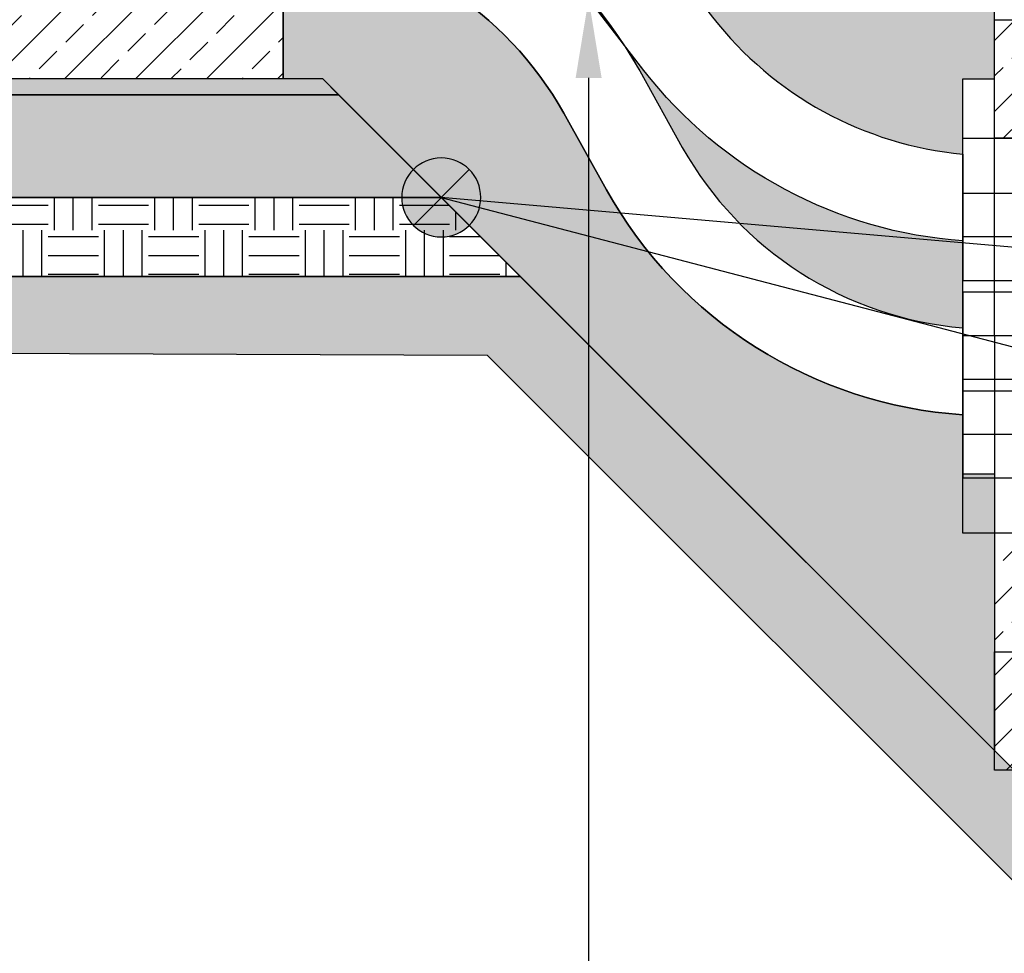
# Model space of a CAD drawing. Header units: metres. Extents: x -8 to 23.9, y -5.1 to 15.4.
# Tile 22 of 25: x 16.6 to 17.8, y 8.4 to 9.6. Entities that reach past the tile are written whole.
import ezdxf
from ezdxf import colors
from ezdxf.entities.mleader import LeaderData, LeaderLine
from ezdxf.math import Vec2, Vec3

# ---------------------------------------------------------------- set-up
doc = ezdxf.new("R2010")
doc.units = ezdxf.units.M
doc.linetypes.add('AXES2', pattern=[28.575000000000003, 19.05, -3.175, 3.175, -3.175])
doc.layers.add('LAYOUT Kein Druck', color=5, linetype='Continuous', plot=False)
for name, color, linetype in [('SCHNITT RV Beistellung', 5, 'Continuous'), ('SCHNITT_BAU Bestand', 7, 'Continuous'), ('SCHNITT_BAU Neubau', 1, 'Continuous'), ('SCHNITT_ER Neubau', 1, 'Continuous')]:
    doc.layers.add(name, color=color, linetype=linetype)
doc.styles.get("Standard").update_dxf_attribs({"font": 'isocpeur.ttf'})
doc.dimstyles.new('Beschriftung', dxfattribs={"dimscale": 0, "dimtxt": 1, "dimasz": 1, "dimexe": 1, "dimexo": 1, "dimgap": 1, "dimtad": 0, "dimtoh": 1, "dimzin": 1, "dimtxsty": 'Standard', "dimcen": 1, "dimadec": 0, "dimazin": 0, "dimtfac": 1, "dimtofl": 0, "dimtmove": 0, "dimatfit": 3, "dimfxl": 1, "dimfxlon": 1, "dimtfill": 1, "dimtolj": 1, "dimtzin": 0, "dimarcsym": 0})

# ---------------------------------------------------------------- blocks, each defined once
blk = doc.blocks.new('*D57')
at = {"layer": 'Defpoints', "color": 0, "transparency": 16777216}
for p in [(13.63499992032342, 9.249999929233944), (17.21499993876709, 9.250000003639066), (17.21499993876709, 7.479999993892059)]:
    blk.add_point(p, dxfattribs=at)
at = {"layer": 'SCHNITT_BAU Bestand', "color": 0, "lineweight": -2, "transparency": 16777216}
for p, q in [((13.63499992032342, 7.579999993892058), (13.63499992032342, 7.379999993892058)), ((17.21499993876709, 7.579999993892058), (17.21499993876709, 7.379999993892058)), ((13.73499992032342, 7.479999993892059), (15.21249992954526, 7.479999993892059)), ((17.11499993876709, 7.479999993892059), (15.63749992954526, 7.479999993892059))]:
    blk.add_line(p, q, dxfattribs=at)
at = {"layer": 'SCHNITT_BAU Bestand', "color": 0, "transparency": 16777216}
for points in [[(13.73499992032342, 7.496666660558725), (13.73499992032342, 7.463333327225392), (13.63499992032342, 7.479999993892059)], [(17.11499993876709, 7.496666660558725), (17.11499993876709, 7.463333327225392), (17.21499993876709, 7.479999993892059)]]:
    blk.add_solid(points, dxfattribs=at)
at = {"layer": 'SCHNITT_BAU Bestand', "color": 0, "transparency": 16777216, "insert": (15.42499992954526, 7.479999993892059), "char_height": 0.1, "attachment_point": 5, "bg_fill": 3, "box_fill_scale": 1.1, "bg_fill_color": 256, "bg_fill_true_color": 13158600, "bg_fill_transparency": 0}
blk.add_mtext('\\A1;3,58', dxfattribs=at)
blk = doc.blocks.new('*D58')
at = {"layer": 'Defpoints', "color": 0, "transparency": 16777216}
for p in [(11.56428952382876, 10.24999996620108), (20.81499999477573, 10.24999996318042), (20.81499999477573, 7.279999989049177)]:
    blk.add_point(p, dxfattribs=at)
at = {"layer": 'SCHNITT_BAU Bestand', "color": 0, "lineweight": -2, "transparency": 16777216}
for p, q in [((11.56428952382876, 7.379999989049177), (11.56428952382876, 7.179999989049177)), ((20.81499999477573, 7.379999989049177), (20.81499999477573, 7.179999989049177)), ((11.66428952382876, 7.279999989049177), (15.97714475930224, 7.279999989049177)), ((20.71499999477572, 7.279999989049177), (16.40214475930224, 7.279999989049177))]:
    blk.add_line(p, q, dxfattribs=at)
at = {"layer": 'SCHNITT_BAU Bestand', "color": 0, "transparency": 16777216}
for points in [[(11.66428952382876, 7.296666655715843), (11.66428952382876, 7.26333332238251), (11.56428952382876, 7.279999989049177)], [(20.71499999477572, 7.296666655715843), (20.71499999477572, 7.26333332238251), (20.81499999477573, 7.279999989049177)]]:
    blk.add_solid(points, dxfattribs=at)
at = {"layer": 'SCHNITT_BAU Bestand', "color": 0, "transparency": 16777216, "insert": (16.18964475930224, 7.279999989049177), "char_height": 0.1, "attachment_point": 5, "bg_fill": 3, "box_fill_scale": 1.1, "bg_fill_color": 256, "bg_fill_true_color": 13158600, "bg_fill_transparency": 0}
blk.add_mtext('\\A1;9,25', dxfattribs=at)
blk = doc.blocks.new('*D123')
at = {"layer": 'Defpoints', "color": 0, "transparency": 16777216}
for p in [(17.2150000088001, 9.249999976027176), (17.93999988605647, 8.524999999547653), (17.93999988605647, 7.479999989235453)]:
    blk.add_point(p, dxfattribs=at)
at = {"layer": 'SCHNITT_BAU Bestand', "color": 0, "lineweight": -2, "transparency": 16777216}
for p, q in [((17.2150000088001, 7.579999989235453), (17.2150000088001, 7.379999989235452)), ((17.93999988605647, 7.579999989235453), (17.93999988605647, 7.379999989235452)), ((17.1150000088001, 7.479999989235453), (17.0150000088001, 7.479999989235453)), ((18.03999988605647, 7.479999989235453), (18.13999988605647, 7.479999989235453))]:
    blk.add_line(p, q, dxfattribs=at)
at = {"layer": 'SCHNITT_BAU Bestand', "color": 0, "transparency": 16777216}
for points in [[(17.1150000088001, 7.49666665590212), (17.1150000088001, 7.463333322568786), (17.2150000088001, 7.479999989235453)], [(18.03999988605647, 7.49666665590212), (18.03999988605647, 7.463333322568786), (17.93999988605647, 7.479999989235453)]]:
    blk.add_solid(points, dxfattribs=at)
at = {"layer": 'SCHNITT_BAU Bestand', "color": 0, "transparency": 16777216, "insert": (17.57749994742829, 7.479999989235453), "char_height": 0.1, "attachment_point": 5, "bg_fill": 3, "box_fill_scale": 1.1, "bg_fill_color": 256, "bg_fill_true_color": 13158600, "bg_fill_transparency": 0}
blk.add_mtext('\\A1;0,72', dxfattribs=at)
blk = doc.blocks.new('*U100')
h = blk.add_hatch(color=255)
h.dxf.hatch_style = 1
edge = h.paths.add_edge_path()
edge.add_arc((0, 0), 0.04999997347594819, 0, 360)
at = {"color": 0, "linetype": 'ByBlock', "lineweight": -2, "transparency": 16777216}
for points in [[(0.03535526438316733, -0.03535532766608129), (-0.03535537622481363, 0.03535531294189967)], [(-0.03535537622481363, -0.03535532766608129), (0.03535526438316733, 0.03535531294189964)]]:
    blk.add_lwpolyline(points, dxfattribs=at)
blk.add_circle((0, 0), 0.04999997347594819, dxfattribs=at)
blk = doc.blocks.new('*U31')
h = blk.add_hatch()
h.set_pattern_fill('ANSI33', color=0, scale=0.01)
h.set_pattern_definition([(45, (0, -0.9024419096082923), (-0.04490128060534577, 0.04490128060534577), []), (45, (0.04490130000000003, -0.9024419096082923), (-0.04490128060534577, 0.04490128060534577), [0.03175, -0.015875])])
h.paths.add_polyline_path([(-0.7000000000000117, 0), (-0.6000000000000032, 0), (-0.6000000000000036, -0.3999999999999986), (-0.6500000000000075, -0.3999999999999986), (-0.6500000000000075, -0.1499999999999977), (-0.7000000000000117, -0.1499999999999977)])
h.paths.add_polyline_path([(0.5999999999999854, 0), (0.699999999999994, 0), (0.699999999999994, -0.1499999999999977), (0.6499999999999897, -0.1499999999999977), (0.6499999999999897, -0.3999999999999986), (0.5999999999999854, -0.3999999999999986)])
at = {"color": 0, "linetype": 'ByBlock', "lineweight": -2}
for points in [[(-0.7000000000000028, 0), (0.7000000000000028, 0), (0.7000000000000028, -0.3999999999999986), (-0.7000000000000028, -0.3999999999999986)], [(-0.7000000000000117, 0), (-0.6000000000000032, 0), (-0.6000000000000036, -0.3999999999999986), (-0.6500000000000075, -0.3999999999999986), (-0.6500000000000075, -0.1499999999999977), (-0.7000000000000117, -0.1499999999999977)]]:
    blk.add_lwpolyline(points, close=True, dxfattribs=at)
blk = doc.blocks.new('*U33')
h = blk.add_hatch()
h.set_pattern_fill('ANSI33', color=0, scale=0.01)
h.set_pattern_definition([(45, (0, 0), (-0.04490128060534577, 0.04490128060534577), []), (45, (0.04490130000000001, 0), (-0.04490128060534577, 0.04490128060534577), [0.03175, -0.015875])])
h.paths.add_polyline_path([(-0.7000000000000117, -0.3999999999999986), (-0.6000000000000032, -0.3999999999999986), (-0.6000000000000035, 0), (-0.6500000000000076, 0), (-0.6500000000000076, -0.2500000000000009), (-0.7000000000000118, -0.2500000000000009)])
h.paths.add_polyline_path([(0.5999999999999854, -0.3999999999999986), (0.699999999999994, -0.3999999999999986), (0.699999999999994, -0.2500000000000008), (0.6499999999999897, -0.2500000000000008), (0.6499999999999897, 0), (0.5999999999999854, 0)])
at = {"color": 0, "linetype": 'ByBlock', "lineweight": -2}
for points in [[(-0.7000000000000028, -0.3999999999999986), (0.7000000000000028, -0.3999999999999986), (0.7000000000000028, 0), (-0.7000000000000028, 0)], [(-0.7000000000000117, -0.3999999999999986), (-0.6000000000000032, -0.3999999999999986), (-0.6000000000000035, 0), (-0.6500000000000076, 0), (-0.6500000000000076, -0.2500000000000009), (-0.7000000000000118, -0.2500000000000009)]]:
    blk.add_lwpolyline(points, close=True, dxfattribs=at)
blk = doc.blocks.new('*U32')
at = {"linetype": 'ByBlock', "lineweight": -2}
h = blk.add_hatch(dxfattribs=at)
h.set_pattern_fill('ANSI33', color=0, scale=0.01)
h.set_pattern_definition([(45, (0, 0), (-0.04490128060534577, 0.04490128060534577), []), (45, (0.04490130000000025, 0), (-0.04490128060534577, 0.04490128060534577), [0.03175000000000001, -0.015875])])
h.paths.add_polyline_path([(-0.6999999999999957, 0), (-0.6, 0), (-0.6, 0.005000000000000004), (0.6, 0.005000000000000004), (0.6, 0), (0.6999999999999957, 0), (0.6999999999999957, -0.1499999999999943), (-0.6999999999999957, -0.1499999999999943)])
at = {"color": 0, "linetype": 'ByBlock', "lineweight": -2}
blk.add_lwpolyline([(-0.6999999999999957, 0), (-0.6, 0), (-0.6, 0.005000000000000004), (0.6, 0.005000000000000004), (0.6, 0), (0.6999999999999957, 0), (0.6999999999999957, -0.1499999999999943), (-0.6999999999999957, -0.1499999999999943)], close=True, dxfattribs=at)
blk.add_lwpolyline([(0.6999999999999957, -0.1499999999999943), (-0.6999999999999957, -0.1499999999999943), (-0.6999999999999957, 0), (0.6999999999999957, 0)], close=True)
blk = doc.blocks.new('*U53')
at = {"color": 0, "linetype": 'AXES2', "ltscale": 0.001, "transparency": 16777216}
blk.add_line((0.05500000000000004, 0), (-0.05500000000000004, 0), dxfattribs=at)
blk = doc.blocks.new('*U54')
at = {"color": 0, "linetype": 'AXES2', "ltscale": 0.001, "transparency": 16777216}
blk.add_line((0.05500000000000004, 0), (-0.05500000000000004, 0), dxfattribs=at)
blk = doc.blocks.new('*U55')
at = {"color": 0, "linetype": 'AXES2', "ltscale": 0.001, "transparency": 16777216}
blk.add_line((0.05500000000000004, 0), (-0.05500000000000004, 0), dxfattribs=at)
blk = doc.blocks.new('*U43')
for points in [[(-0.04499999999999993, 0), (0.04500000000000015, 0), (0.04500000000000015, -0.5), (-0.04499999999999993, -0.5)], [(-0.04499999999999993, -0.18), (0.04500000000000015, -0.18), (0.04500000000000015, -0.07), (-0.04499999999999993, -0.07)], [(-0.04499999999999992, -0.305), (0.04500000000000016, -0.305), (0.04500000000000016, -0.195), (-0.04499999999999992, -0.195)], [(-0.0450000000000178, -0.43), (0.04499999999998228, -0.43), (0.04499999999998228, -0.32), (-0.0450000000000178, -0.32)]]:
    blk.add_lwpolyline(points, close=True)
at = {"linetype": 'AXES2', "ltscale": 0.001}
for name, p in [('*U53', (1.110223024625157e-16, -0.125)), ('*U54', (1.249000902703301e-16, -0.25)), ('*U55', (-1.77566295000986e-14, -0.375))]:
    blk.add_blockref(name, p, dxfattribs=at)
blk = doc.blocks.new('*D113')
at = {"layer": 'Defpoints', "color": 0, "transparency": 16777216}
for p in [(17.11500002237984, 9.349999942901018), (19.41499331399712, 9.349999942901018), (19.41499331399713, 9.149999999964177)]:
    blk.add_point(p, dxfattribs=at)
at = {"layer": 'SCHNITT_ER Neubau', "color": 0, "lineweight": -2, "transparency": 16777216}
for p, q in [((19.41499331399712, 9.399999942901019), (19.41499331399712, 9.449999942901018)), ((19.36499331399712, 9.349999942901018), (19.46499331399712, 9.349999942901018)), ((19.41499331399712, 9.149999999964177), (19.36499331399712, 9.149999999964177)), ((19.41499331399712, 9.099999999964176), (19.41499331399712, 9.049999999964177))]:
    blk.add_line(p, q, dxfattribs=at)
at = {"layer": 'SCHNITT_ER Neubau', "color": 0, "transparency": 16777216}
for points in [[(19.40665998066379, 9.399999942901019), (19.42332664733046, 9.399999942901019), (19.41499331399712, 9.349999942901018)], [(19.40665998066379, 9.099999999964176), (19.42332664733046, 9.099999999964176), (19.41499331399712, 9.149999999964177)]]:
    blk.add_solid(points, dxfattribs=at)
at = {"layer": 'SCHNITT_ER Neubau', "color": 0, "transparency": 16777216, "insert": (19.41499331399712, 9.24999997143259), "char_height": 0.05, "attachment_point": 5, "rotation": 90, "bg_fill": 3, "box_fill_scale": 1.1, "bg_fill_color": 256, "bg_fill_true_color": 13158600, "bg_fill_transparency": 0}
blk.add_mtext('\\A1;0,20', dxfattribs=at)
blk = doc.blocks.new('*D114')
at = {"layer": 'Defpoints', "color": 0, "transparency": 16777216}
for p in [(19.41499331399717, 10.24999996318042), (20.81499999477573, 10.24999996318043), (17.11500002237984, 9.349999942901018)]:
    blk.add_point(p, dxfattribs=at)
at = {"layer": 'SCHNITT_ER Neubau', "color": 0, "lineweight": -2, "transparency": 16777216}
for p, q in [((19.46499331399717, 10.24999996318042), (19.36499331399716, 10.24999996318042)), ((19.41499331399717, 10.19999996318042), (19.41499331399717, 9.906249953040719)), ((19.41499331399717, 9.399999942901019), (19.41499331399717, 9.69374995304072)), ((19.36499331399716, 9.349999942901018), (19.46499331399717, 9.349999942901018))]:
    blk.add_line(p, q, dxfattribs=at)
at = {"layer": 'SCHNITT_ER Neubau', "color": 0, "transparency": 16777216}
for points in [[(19.40665998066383, 10.19999996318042), (19.4233266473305, 10.19999996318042), (19.41499331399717, 10.24999996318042)], [(19.40665998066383, 9.399999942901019), (19.4233266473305, 9.399999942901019), (19.41499331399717, 9.349999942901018)]]:
    blk.add_solid(points, dxfattribs=at)
at = {"layer": 'SCHNITT_ER Neubau', "color": 0, "transparency": 16777216, "insert": (19.41499331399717, 9.799999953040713), "char_height": 0.05, "attachment_point": 5, "rotation": 90, "bg_fill": 3, "box_fill_scale": 1.1, "bg_fill_color": 256, "bg_fill_true_color": 13158600, "bg_fill_transparency": 0}
blk.add_mtext('\\A1;0,90', dxfattribs=at)

msp = doc.modelspace()

# ---------------------------------------------------------------- hatches: boundary and pattern name
at = {"layer": 'SCHNITT RV Beistellung'}
h = msp.add_hatch(dxfattribs=at)
h.set_pattern_fill('ANSI33', color=256, scale=0.01, angle=-7.733807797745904)
h.set_pattern_definition([(44.99999999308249, (-5.665000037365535, -5.170000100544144), (-0.04490128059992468, 0.04490128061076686), []), (44.99999999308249, (-5.620098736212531, -5.170000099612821), (-0.04490128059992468, 0.04490128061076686), [0.03175, -0.015875])])
h.paths.add_polyline_path([(13.93499995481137, 12.82000005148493), (14.03499992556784, 12.81999738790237), (14.03499991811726, 9.620000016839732), (16.8150000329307, 9.620000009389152), (16.81500000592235, 10.35999735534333), (16.87499999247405, 10.35999735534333), (16.87500000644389, 10.32000000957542), (16.91500000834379, 10.32000000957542), (16.91499999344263, 9.500000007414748), (13.93499995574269, 9.500000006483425)])
at = {"layer": 'SCHNITT_BAU Bestand'}
h = msp.add_hatch(dxfattribs=at)
h.set_pattern_fill('EARTH', color=256, scale=0.009999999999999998, angle=-2.544443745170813e-14)
h.set_pattern_definition([(359.9999999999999, (0.4249999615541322, 0.8072891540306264), (0.06350000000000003, 0.06349999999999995), [0.06349999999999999, -0.06349999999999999]), (359.9999999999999, (0.4249999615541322, 0.8311016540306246), (0.06350000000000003, 0.06349999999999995), [0.06349999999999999, -0.06349999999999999]), (359.9999999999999, (0.4249999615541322, 0.8549141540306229), (0.06350000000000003, 0.06349999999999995), [0.06349999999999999, -0.06349999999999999]), (90, (0.4329374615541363, 0.862851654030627), (-0.06349999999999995, 0.06350000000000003), [0.06349999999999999, -0.06349999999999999]), (90, (0.4567499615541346, 0.862851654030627), (-0.06349999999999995, 0.06350000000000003), [0.06349999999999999, -0.06349999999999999]), (90, (0.4805624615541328, 0.862851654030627), (-0.06349999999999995, 0.06350000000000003), [0.06349999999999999, -0.06349999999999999])])
h.paths.add_polyline_path([(10.564289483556, 10.2499999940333), (11.56428950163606, 10.24999998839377), (12.7142893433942, 9.100000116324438), (12.755710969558, 9.100000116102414), (12.9057108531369, 9.250000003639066), (17.21499996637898, 9.249999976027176), (17.93999986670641, 8.524999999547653), (19.08999999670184, 8.524999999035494), (20.81499997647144, 10.24999996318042), (21.81499997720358, 10.24999997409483), (21.81499997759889, 10.14999997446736), (20.8564213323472, 10.14999995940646), (19.13142132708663, 8.424999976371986), (17.89857859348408, 8.42499998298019), (17.1735786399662, 9.149999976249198), (12.94017194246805, 9.166803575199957), (12.77336848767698, 9.000000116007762), (12.67286798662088, 9.00000011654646), (11.52286812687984, 10.1499999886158), (10.56428948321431, 10.1499999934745)])
at = {"layer": 'SCHNITT_BAU Neubau'}
h = msp.add_hatch(dxfattribs=at)
h.set_pattern_fill('AR-SAND', color=256, scale=0.0009999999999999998, angle=-7.733807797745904)
h.set_pattern_definition([(37.49999999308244, (-5.665000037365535, -5.170000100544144), (-0.001600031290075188, 0.04894132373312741), [0, -0.03860799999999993, 0, -0.04317999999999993, 0, -0.04127499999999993]), (7.499999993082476, (-5.665000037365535, -5.170000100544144), (0.04495232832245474, 0.07168251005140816), [0, -0.02082799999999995, 0, -0.0347979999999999, 0, -0.01333499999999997]), (327.4999999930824, (-5.696242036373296, -5.170000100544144), (0.07909923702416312, 0.0001437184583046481), [0, -0.01269999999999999, 0, -0.04571999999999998, 0, -0.05968999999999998]), (317.4999999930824, (-5.696242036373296, -5.170000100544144), (0.07635564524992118, 0.02229293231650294), [0, -0.006349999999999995, 0, -0.02997199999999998, 0, -0.03428999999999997])])
h.paths.add_polyline_path([(13.86499996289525, 9.479999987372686), (16.98499998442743, 9.479999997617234), (16.96499996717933, 9.500000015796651), (13.88499998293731, 9.500000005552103)])
h = msp.add_hatch(dxfattribs=at)
h.set_pattern_fill('GRAVEL', color=256, scale=0.004999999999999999, angle=-7.733807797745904)
h.set_pattern_definition([(228.0127874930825, (-5.573560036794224, -5.043000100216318), (-1.016000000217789, -1.142999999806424), [0.017086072, -1.69152418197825]), (184.9697409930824, (-5.584990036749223, -5.055700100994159), (1.523999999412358, 0.1270000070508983), [0.02932023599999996, -2.902702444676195]), (132.5104470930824, (-5.61420003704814, -5.058240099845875), (1.27000000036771, -1.396999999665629), [0.020674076, -2.046736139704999]), (267.2736889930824, (-5.663730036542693, -5.089990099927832), (0.1270000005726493, 2.539999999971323), [0.026700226, -2.6433218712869]), (292.8336541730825, (-5.665000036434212, -5.11666010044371), (-0.6349999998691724, 1.524000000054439), [0.02618168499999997, -2.591990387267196]), (357.2736889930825, (-5.654840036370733, -5.140790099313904), (-2.539999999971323, 0.1270000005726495), [0.026700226, -2.6433218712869]), (37.6942404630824, (-5.628170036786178, -5.142060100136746), (-1.651000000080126, -1.26999999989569), [0.03530968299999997, -3.495655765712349]), (72.25532836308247, (-5.600230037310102, -5.120470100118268), (0.8890000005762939, 2.793999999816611), [0.03333597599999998, -3.300262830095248]), (121.4295656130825, (-5.590070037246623, -5.088720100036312), (-1.015999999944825, 1.651000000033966), [0.02679064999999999, -2.652277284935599]), (175.2363582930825, (-5.604040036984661, -5.065860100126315), (1.396999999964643, -0.1270000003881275), [0.03058566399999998, -1.498696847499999]), (222.3974377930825, (-5.634520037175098, -5.063320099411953), (-1.524000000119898, -1.396999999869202), [0.03955389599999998, -3.915838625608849]), (138.8140748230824, (-5.538000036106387, -5.091260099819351), (-0.8889999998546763, 0.7620000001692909), [0.01350022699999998, -1.336528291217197]), (171.4692343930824, (-5.548160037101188, -5.082370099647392), (1.651000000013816, -0.2539999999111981), [0.02568409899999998, -2.542731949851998]), (224.9999999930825, (-5.573560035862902, -5.078560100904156), (-1.533317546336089e-11, -0.1270000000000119), [0.017960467, -0.1616446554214]), (203.1985905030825, (-5.582450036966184, -5.063320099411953), (0.6350000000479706, 0.2539999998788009), [0.009672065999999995, -0.9575311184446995]), (291.8014094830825, (-5.591340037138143, -5.067130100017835), (-0.1269999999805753, 0.3810000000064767), [0.013678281, -0.6702376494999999]), (30.9637565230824, (-5.586260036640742, -5.079830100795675), (0.3810000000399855, 0.2539999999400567), [0.02221598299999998, -0.7183149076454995]), (161.5650511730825, (-5.567210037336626, -5.068400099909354), (0.253999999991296, -0.127000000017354), [0.01606435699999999, -0.3855449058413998]), (16.38954032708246, (-5.665000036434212, -5.067130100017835), (1.270000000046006, 0.3809999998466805), [0.02250439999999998, -2.227941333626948]), (70.34617593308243, (-5.643410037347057, -5.060780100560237), (-0.5080000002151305, -1.396999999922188), [0.01887994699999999, -1.869110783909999]), (293.1985905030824, (-5.567210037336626, -5.043000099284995), (-0.2539999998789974, 0.6350000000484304), [0.019344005, -0.9478591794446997]), (343.6104596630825, (-5.559590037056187, -5.060780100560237), (-1.269999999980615, 0.3810000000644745), [0.02250439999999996, -2.227941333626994]), (339.4439547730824, (-5.665000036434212, -5.145870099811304), (-0.6349999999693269, 0.2540000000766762), [0.02170175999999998, -1.063386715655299]), (294.7751405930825, (-5.644680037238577, -5.153490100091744), (-0.6350000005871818, 1.396999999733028), [0.01818360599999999, -1.800179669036]), (66.80140948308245, (-5.565940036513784, -5.170000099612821), (0.2540000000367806, 0.6349999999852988), [0.01934400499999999, -0.9478591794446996]), (17.35402463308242, (-5.558320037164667, -5.152220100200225), (-1.651000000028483, -0.5079999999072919), [0.02128913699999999, -2.107618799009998]), (69.44395477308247, (-5.628170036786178, -5.170000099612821), (-0.2540000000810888, -0.6349999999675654), [0.01085087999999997, -1.074237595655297]), (101.3099324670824, (-5.573560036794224, -5.170000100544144), (-0.1269999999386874, 0.5080000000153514), [0.006475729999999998, -0.6410997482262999]), (165.9637565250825, (-5.574830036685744, -5.163650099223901), (0.3809999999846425, -0.1270000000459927), [0.026181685, -0.4974527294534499]), (186.0090059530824, (-5.60023003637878, -5.157300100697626), (1.270000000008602, 0.1269999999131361), [0.02426334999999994, -2.402068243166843]), (303.6900675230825, (-5.586260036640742, -5.091260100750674), (-0.1269999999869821, 0.2540000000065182), [0.01831619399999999, -0.4395888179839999]), (353.1572265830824, (-5.576100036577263, -5.106500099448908), (2.158999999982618, -0.2540000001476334), [0.03197783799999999, -3.165800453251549]), (60.9453958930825, (-5.544350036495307, -5.110310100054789), (-0.5080000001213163, -0.8889999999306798), [0.013075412, -1.2944696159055]), (89.99999999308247, (-5.538000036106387, -5.098880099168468), (-0.1269999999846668, 0.1270000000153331), [0.007619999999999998, -0.11938]), (120.2564371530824, (-5.602770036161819, -5.153490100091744), (0.5079999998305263, -0.8890000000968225), [0.017643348, -1.746697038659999]), (48.01278749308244, (-5.611660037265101, -5.138250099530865), (1.016000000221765, 1.142999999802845), [0.03417214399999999, -1.674438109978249]), (359.9999999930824, (-5.588800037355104, -5.112850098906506), (0.1270000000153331, 0.1269999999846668), [0.03301999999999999, -0.09397999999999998]), (325.3048464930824, (-5.555780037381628, -5.112850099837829), (1.270000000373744, -0.8889999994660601), [0.02008047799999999, -1.987965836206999]), (254.0546040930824, (-5.539270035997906, -5.124280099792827), (-0.1270000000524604, -0.5079999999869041), [0.01849145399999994, -0.9060825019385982]), (207.6459753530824, (-5.544350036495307, -5.142060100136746), (-2.413000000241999, -1.269999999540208), [0.030107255, -2.980623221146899]), (175.4260787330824, (-5.571020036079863, -5.156030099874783), (-1.650999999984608, 0.1270000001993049), [0.03185147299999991, -3.153292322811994])])
h.paths.add_polyline_path([(13.73499998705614, 9.349999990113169), (17.11499996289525, 9.350000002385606), (16.98499998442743, 9.479999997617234), (13.86499996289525, 9.479999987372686)])

# ---------------------------------------------------------------- linework, layer by layer
at = {"layer": 'LAYOUT Kein Druck'}
msp.add_lwpolyline([(10.564289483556, 10.2499999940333), (11.56428950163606, 10.24999998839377), (12.7142893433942, 9.100000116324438), (12.755710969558, 9.100000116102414), (12.9057108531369, 9.250000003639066), (17.21499996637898, 9.249999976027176), (17.93999986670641, 8.524999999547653), (19.08999999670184, 8.524999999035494), (20.81499997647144, 10.24999996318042), (21.81499997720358, 10.24999997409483), (21.81499997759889, 10.14999997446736), (20.8564213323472, 10.14999995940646), (19.13142132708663, 8.424999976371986), (17.89857859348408, 8.42499998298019), (17.1735786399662, 9.149999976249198), (12.94017194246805, 9.166803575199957), (12.77336848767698, 9.000000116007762), (12.67286798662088, 9.00000011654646), (11.52286812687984, 10.1499999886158), (10.56428948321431, 10.1499999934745)], close=True, dxfattribs=at)
at = {"layer": 'SCHNITT RV Beistellung'}
msp.add_lwpolyline([(13.93499995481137, 12.82000005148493), (14.03499992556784, 12.81999738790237), (14.03499991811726, 9.620000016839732), (16.8150000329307, 9.620000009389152), (16.81500000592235, 10.35999735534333), (16.87499999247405, 10.35999735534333), (16.87500000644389, 10.32000000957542), (16.91500000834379, 10.32000000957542), (16.91499999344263, 9.500000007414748), (13.93499995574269, 9.500000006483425)], close=True, dxfattribs=at)
at = {"layer": 'SCHNITT_BAU Bestand'}
msp.add_lwpolyline([(21.8149999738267, 10.25000000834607), (20.81500002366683, 10.24999999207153), (19.09000001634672, 8.52500001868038), (17.93999985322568, 8.525000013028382), (17.21499999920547, 9.249999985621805), (12.9057108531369, 9.250000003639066), (12.75571096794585, 9.100000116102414), (12.71428934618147, 9.10000010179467), (11.56428949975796, 10.24999996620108), (10.56428948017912, 10.24999996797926)], dxfattribs=at)
at = {"layer": 'SCHNITT_BAU Neubau'}
for points in [[(13.86499996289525, 9.479999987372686), (16.98499998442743, 9.479999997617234), (16.96499996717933, 9.500000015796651), (13.88499998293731, 9.500000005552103)], [(13.73499998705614, 9.349999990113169), (17.11499996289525, 9.350000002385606), (16.98499998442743, 9.479999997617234), (13.86499996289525, 9.479999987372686)]]:
    msp.add_lwpolyline(points, close=True, dxfattribs=at)

# ---------------------------------------------------------------- next in the draw order: dimensions: what is measured, and where the dimension line sits
at = {"layer": 'SCHNITT_BAU Bestand'}
dim = msp.add_linear_dim(base=(17.21499993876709, 7.479999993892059), p1=(13.63499992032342, 9.249999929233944), p2=(17.21499993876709, 9.250000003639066), dimstyle='Beschriftung', dxfattribs=at)
dim.commit()
dim.dimension.update_dxf_attribs({"geometry": '*D57', "text_midpoint": (15.42499992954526, 7.479999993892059)})

# ---------------------------------------------------------------- next in the draw order: dimensions: what is measured, and where the dimension line sits
dim = msp.add_linear_dim(base=(20.81499999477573, 7.279999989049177), p1=(11.56428952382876, 10.24999996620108), p2=(20.81499999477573, 10.24999996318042), dimstyle='Beschriftung', dxfattribs=at)
dim.commit()
dim.dimension.update_dxf_attribs({"geometry": '*D58', "text_midpoint": (16.18964475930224, 7.279999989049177)})

# ---------------------------------------------------------------- next in the draw order: hatches: boundary and pattern name
at = {"layer": 'SCHNITT_BAU Neubau'}
h = msp.add_hatch(dxfattribs=at)
h.set_pattern_fill('AR-CONC', color=256, scale=0.001, angle=-2.544443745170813e-14)
h.set_pattern_definition([(49.99999999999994, (0.4249999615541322, 0.8072891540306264), (0.182184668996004, -0.01593908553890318), [0.01905, -0.20955]), (355, (0.4249999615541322, 0.8072891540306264), (-0.03524342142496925, 0.1910568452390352), [0.01524, -0.16764058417]), (100.4514446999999, (0.4401819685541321, 0.8059609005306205), (0.1469412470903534, 0.175117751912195), [0.01619000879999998, -0.1780902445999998]), (46.18419999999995, (0.4249999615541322, 0.8580891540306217), (0.2710790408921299, -0.04204232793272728), [0.028575, -0.314325]), (96.63555760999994, (0.447589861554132, 0.854585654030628), (0.2374041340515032, 0.2474261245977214), [0.02428502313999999, -0.2671356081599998]), (351.1841511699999, (0.4249999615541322, 0.8580891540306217), (0.2374041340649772, 0.2474261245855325), [0.02285996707, -0.25145973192]), (20.99999999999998, (0.4503999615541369, 0.8453891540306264), (0.1516143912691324, -0.1022651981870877), [0.01905, -0.20955]), (326, (0.4503999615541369, 0.8453891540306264), (0.06180202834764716, 0.1841879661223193), [0.01524, -0.1676399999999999]), (71.45144499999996, (0.4630344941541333, 0.8368670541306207), (0.2134164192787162, 0.08192276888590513), [0.01619000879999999, -0.1780899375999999]), (37.49999999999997, (0.4249999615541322, 0.8072891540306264), (0.003088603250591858, 0.0845550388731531), [0, -0.1656079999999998, 0, -0.1701799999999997, 0, -0.1682749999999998]), (7.499999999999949, (0.4249999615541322, 0.8072891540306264), (0.06681966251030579, 0.1001805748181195), [0, -0.09702799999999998, 0, -0.161798, 0, -0.064135]), (327.4999999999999, (0.3683579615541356, 0.8072891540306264), (0.1355905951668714, -0.005728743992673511), [0, -0.06349999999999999, 0, -0.19812, 0, -0.26289]), (317.4999999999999, (0.3429579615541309, 0.8072891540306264), (0.148129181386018, 0.02542649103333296), [0, -0.08255, 0, -0.131572, 0, -0.18669])])
h.paths.add_polyline_path([(19.21499997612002, 8.649999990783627), (20.81499997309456, 10.24999999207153), (18.63999997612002, 10.24999999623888), (18.63999997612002, 10.17499999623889), (19.21499996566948, 10.17499999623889)])
h.paths.add_polyline_path([(11.56428949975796, 10.24999996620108), (12.63499996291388, 10.24999998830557), (12.63499996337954, 9.999999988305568), (12.5849999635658, 9.899999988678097), (12.5849999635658, 9.849999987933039), (12.76499996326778, 9.849999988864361), (12.76499996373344, 9.899999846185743), (13.5049999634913, 9.899999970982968), (13.5049999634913, 9.849999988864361), (13.9349999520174, 9.849999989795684), (13.93499994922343, 9.49999988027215), (13.88499998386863, 9.500000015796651), (13.63499996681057, 9.250000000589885), (12.9057108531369, 9.250000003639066), (12.75571095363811, 9.10000010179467), (12.71428934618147, 9.10000010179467)])
edge = h.paths.add_edge_path()
edge.add_line((17.31865764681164, 9.759133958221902), (17.45841722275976, 9.578081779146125))
edge.add_arc((17.81675003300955, 9.857435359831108), 0.4543575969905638, 217.9397126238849, 264.727761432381)
edge.add_line((17.77499996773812, 9.404999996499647), (17.77499996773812, 9.499999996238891))
edge.add_line((17.77499996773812, 9.499999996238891), (17.81499997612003, 9.499999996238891))
edge.add_line((17.81499997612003, 9.499999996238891), (17.81499997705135, 9.899999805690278))
edge.add_line((17.81499997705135, 9.899999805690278), (17.34500007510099, 9.89999985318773))
edge.add_line((17.34500007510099, 9.89999985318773), (17.3450000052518, 9.849999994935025))
edge.add_line((17.3450000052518, 9.849999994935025), (17.22992431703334, 9.84999999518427))
edge.add_arc((16.8747619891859, 9.414415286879), 0.5620269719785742, 37.8320521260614, 50.807259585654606, ccw=False)
edge = h.paths.add_edge_path()
edge.add_line((17.26996522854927, 9.456651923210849), (17.32395179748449, 9.359793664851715))
edge.add_arc((17.81202958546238, 9.633221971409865), 0.5594488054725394, 209.2581861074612, 266.2048483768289)
edge.add_line((17.7749999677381, 9.074999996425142), (17.77499997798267, 8.999999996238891))
edge.add_line((17.77499997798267, 8.999999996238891), (17.81499997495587, 8.999999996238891))
edge.add_line((17.81499997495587, 8.999999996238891), (17.81499997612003, 8.64999992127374))
edge.add_line((17.81499997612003, 8.64999992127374), (16.9649999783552, 9.500000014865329))
edge.add_line((16.9649999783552, 9.500000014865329), (16.91500000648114, 9.500000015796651))
edge.add_line((16.91500000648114, 9.500000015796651), (16.91500001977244, 9.684999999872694))
edge.add_arc((16.8769470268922, 9.235777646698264), 0.4508311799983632, 29.33577034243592, 85.1581141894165, ccw=False)
edge = h.paths.add_edge_path(flags=17)
edge.add_line((17.366048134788, 9.51020633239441), (17.42003470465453, 9.4133480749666))
edge.add_arc((17.81305291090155, 9.634222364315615), 0.4508311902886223, 209.3357714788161, 265.1581204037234)
edge.add_line((17.77499996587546, 9.184999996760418), (17.77499996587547, 9.294999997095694))
edge.add_arc((17.81523793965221, 9.855584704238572), 0.5620269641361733, 217.832051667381, 265.89443154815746, ccw=False)
edge.add_line((17.37134228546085, 9.510866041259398), (17.34402834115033, 9.546250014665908))
edge.add_arc((16.87797034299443, 9.236778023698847), 0.5594488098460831, 29.258186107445, 33.58496931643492, ccw=False)
edge = h.paths.add_edge_path()
edge.add_line((17.23158271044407, 9.691918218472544), (17.34402834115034, 9.546250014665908))
edge.add_arc((16.87797034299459, 9.236778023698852), 0.5594488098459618, 33.5849693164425, 86.20484276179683)
edge.add_line((16.91500001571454, 9.794999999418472), (16.91500001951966, 9.864999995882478))
edge.add_arc((16.87324990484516, 9.412564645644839), 0.4543575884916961, 37.93971220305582, 84.72775507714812, ccw=False)

# ---------------------------------------------------------------- next in the draw order: linework, layer by layer
for points in [[(16.91500001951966, 9.864999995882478), (16.9150000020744, 9.974999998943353, -0.212841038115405), (17.31865764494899, 9.759133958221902), (17.45841722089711, 9.578081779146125, 0.2070356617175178), (17.77499996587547, 9.404999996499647), (17.77499996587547, 9.294999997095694, -0.2128410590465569), (17.37134228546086, 9.510866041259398), (17.23158271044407, 9.69191821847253, 0.2070356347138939)], [(17.31865764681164, 9.759133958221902), (17.45841722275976, 9.578081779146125, 0.2070356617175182), (17.77499996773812, 9.404999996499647), (17.77499996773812, 9.499999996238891), (17.81499997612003, 9.499999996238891), (17.81499997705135, 9.899999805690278), (17.34500007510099, 9.89999985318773), (17.3450000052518, 9.849999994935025), (17.22992431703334, 9.84999999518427, -0.05667558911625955)], [(17.23158271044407, 9.691918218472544), (17.34402834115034, 9.546250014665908, 0.2337188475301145), (16.91500001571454, 9.794999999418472), (16.91500001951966, 9.864999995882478, -0.2070356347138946)]]:
    msp.add_lwpolyline(points, format="xyb", close=True, dxfattribs=at)

# ---------------------------------------------------------------- next in the draw order: block references
at = {"layer": 'SCHNITT_ER Neubau', "xscale": -1}
msp.add_blockref('*U100', (17.11500000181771, 9.3499999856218), dxfattribs=at)

# ---------------------------------------------------------------- next in the draw order: dimensions: what is measured, and where the dimension line sits
at = {"layer": 'SCHNITT_BAU Bestand'}
dim = msp.add_linear_dim(base=(17.93999988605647, 7.479999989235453), p1=(17.2150000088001, 9.249999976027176), p2=(17.93999988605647, 8.524999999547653), dimstyle='Beschriftung', dxfattribs=at)
dim.commit()
dim.dimension.update_dxf_attribs({"geometry": '*D123', "text_midpoint": (17.57749994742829, 7.479999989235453)})

# ---------------------------------------------------------------- next in the draw order: hatches: boundary and pattern name
at = {"layer": 'SCHNITT_BAU Neubau'}
h = msp.add_hatch(dxfattribs=at)
h.set_pattern_fill('EARTH', color=256, scale=0.01, angle=-2.544443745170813e-14)
h.set_pattern_definition([(359.9999999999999, (0.4249999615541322, 0.8072891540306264), (0.06350000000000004, 0.06349999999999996), [0.0635, -0.0635]), (359.9999999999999, (0.4249999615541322, 0.8311016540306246), (0.06350000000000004, 0.06349999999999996), [0.0635, -0.0635]), (359.9999999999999, (0.4249999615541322, 0.8549141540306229), (0.06350000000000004, 0.06349999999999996), [0.0635, -0.0635]), (90, (0.4329374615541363, 0.862851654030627), (-0.06349999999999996, 0.06350000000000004), [0.0635, -0.0635]), (90, (0.4567499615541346, 0.862851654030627), (-0.06349999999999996, 0.06350000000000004), [0.0635, -0.0635]), (90, (0.4805624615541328, 0.862851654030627), (-0.06349999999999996, 0.06350000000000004), [0.0635, -0.0635])])
h.paths.add_polyline_path([(13.6349999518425, 9.249999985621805), (17.21499995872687, 9.250000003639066), (17.11499996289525, 9.350000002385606), (13.73499994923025, 9.3499999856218)])

# ---------------------------------------------------------------- next in the draw order: linework, layer by layer
for points in [[(17.77499996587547, 9.184999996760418), (17.77499996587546, 9.074999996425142, -0.2537199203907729), (17.32395179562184, 9.359793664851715), (17.26996522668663, 9.456651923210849, 0.2485048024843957), (16.91499999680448, 9.684999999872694), (16.91500001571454, 9.794999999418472, -0.2537198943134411), (17.36604813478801, 9.51020633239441), (17.42003470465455, 9.4133480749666, 0.2485048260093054)], [(17.26996522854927, 9.456651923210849), (17.32395179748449, 9.359793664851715, 0.2537199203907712), (17.7749999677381, 9.074999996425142), (17.77499997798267, 8.999999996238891), (17.81499997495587, 8.999999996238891), (17.81499997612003, 8.64999992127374), (16.9649999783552, 9.500000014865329), (16.91500000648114, 9.500000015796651), (16.91500001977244, 9.684999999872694, -0.2485048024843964)], [(17.366048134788, 9.51020633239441), (17.42003470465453, 9.4133480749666, 0.2485048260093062), (17.77499996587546, 9.184999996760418), (17.77499996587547, 9.294999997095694, -0.2128410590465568), (17.37134228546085, 9.510866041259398), (17.34402834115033, 9.546250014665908, -0.0188813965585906)]]:
    msp.add_lwpolyline(points, format="xyb", close=True, dxfattribs=at)
msp.add_lwpolyline([(13.6349999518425, 9.249999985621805), (17.21499995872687, 9.250000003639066), (17.11499996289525, 9.350000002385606), (13.73499994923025, 9.3499999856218)], close=True, dxfattribs=at)

# ---------------------------------------------------------------- next in the draw order: block references
for name, p in [('*U31', (18.51499997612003, 9.57499999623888)), ('*U43', (17.81999997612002, 9.424999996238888)), ('*U33', (18.51499997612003, 9.174999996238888)), ('*U32', (18.51499997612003, 8.774999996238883))]:
    msp.add_blockref(name, p, dxfattribs=at)

# ---------------------------------------------------------------- next in the draw order: leaders
ml = msp.add_multileader_mtext('Standard', dxfattribs=at)
ml.set_content('{\\H0.75x;10×DN 110 Flexrohr zwischen Schacht und Station}', color=256)
ml.set_leader_properties()
ml.build(insert=Vec2(0, 0))
ml.multileader.update_dxf_attribs({"text_attachment_direction": 1, "dogleg_length": 1, "arrow_head_size": 0.1, "scale": 0.1})
ctx = ml.context
ctx.base_point, ctx.scale, ctx.char_height, ctx.arrow_head_size, ctx.landing_gap_size, ctx.plane_origin, ctx.plane_x_axis, ctx.plane_y_axis = Vec3(17.30146249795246, 7.787961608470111), 0.1, 0.1, 0.1, 0.1, Vec3(17.30146249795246, 9.601392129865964), Vec3(1, -1.224646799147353e-16), Vec3(1.224646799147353e-16, 1)
notes = []
notes.append((ctx, [(1, (1, 1, 0), (17.30146249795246, 8.062961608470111), (-1, 1.224646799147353e-16), 0.1, [(0, [(17.30146249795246, 9.601392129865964)], 0, [])])]))
ctx.mtext.insert, ctx.mtext.text_direction, ctx.mtext.flow_direction = Vec3(16.16896249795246, 7.962961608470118), Vec3(1, -1.224646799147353e-16), 5
at = {"layer": 'SCHNITT_ER Neubau'}
ml = msp.add_multileader_mtext('Standard', dxfattribs=at)
ml.set_content('Ringerdung', color=256)
ml.set_leader_properties()
ml.build(insert=Vec2(0, 0))
ml.multileader.update_dxf_attribs({"dogleg_length": 1, "arrow_head_size": 0.1, "scale": 0.1})
ctx = ml.context
ctx.base_point, ctx.scale, ctx.char_height, ctx.arrow_head_size, ctx.landing_gap_size, ctx.plane_origin, ctx.plane_x_axis, ctx.plane_y_axis = Vec3(20.6626858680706, 8.668337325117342), 0.1, 0.1, 0.1, 0.1, Vec3(19.39500025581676, 9.150000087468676), Vec3(-1, 3.673940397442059e-16), Vec3(-3.673940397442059e-16, -1)
notes.append((ctx, [(1, (1, 1, 0), (19.7226858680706, 8.668337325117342), (1, -3.673940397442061e-16), 0.1, [(1, [(19.41499331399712, 9.149999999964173), (17.11500010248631, 9.3499999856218)], 0, [])])]))
ctx.mtext.insert, ctx.mtext.text_direction, ctx.mtext.flow_direction = Vec3(19.92268586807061, 8.733337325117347), Vec3(1, -3.673940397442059e-16), 5
for ctx, leaders in notes:
    for number, flags, end, landing, length, lines in leaders:
        leader = LeaderData()
        leader.index, (leader.has_last_leader_line, leader.has_dogleg_vector, leader.attachment_direction) = number, flags
        leader.last_leader_point, leader.dogleg_vector, leader.dogleg_length = Vec3(end), Vec3(landing), length
        for number, points, colour, breaks in lines:
            line = LeaderLine()
            line.index, line.vertices, line.color, line.breaks = number, Vec3.list(points), colors.encode_raw_color(colour), breaks
            leader.lines.append(line)
        ctx.leaders.append(leader)

# ---------------------------------------------------------------- next in the draw order: dimensions: what is measured, and where the dimension line sits
dim = msp.add_linear_dim(base=(19.41499331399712, 9.349999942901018), p1=(19.41499331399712, 9.149999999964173), p2=(17.11500002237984, 9.349999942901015), angle=89.99999999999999, dimstyle='Beschriftung', dxfattribs=at)
dim.commit()
dim.dimension.update_dxf_attribs({"geometry": '*D113', "text_midpoint": (19.41499331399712, 9.24999997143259), "dimtype": 160})

# ---------------------------------------------------------------- next in the draw order: dimensions: what is measured, and where the dimension line sits
dim = msp.add_linear_dim(base=(19.41499331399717, 10.24999996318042), p1=(17.11500002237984, 9.349999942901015), p2=(20.81499999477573, 10.24999996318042), angle=89.99999999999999, dimstyle='Beschriftung', dxfattribs=at)
dim.commit()
dim.dimension.update_dxf_attribs({"geometry": '*D114', "text_midpoint": (19.41499331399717, 9.799999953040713)})

doc.saveas('drawing.dxf')
